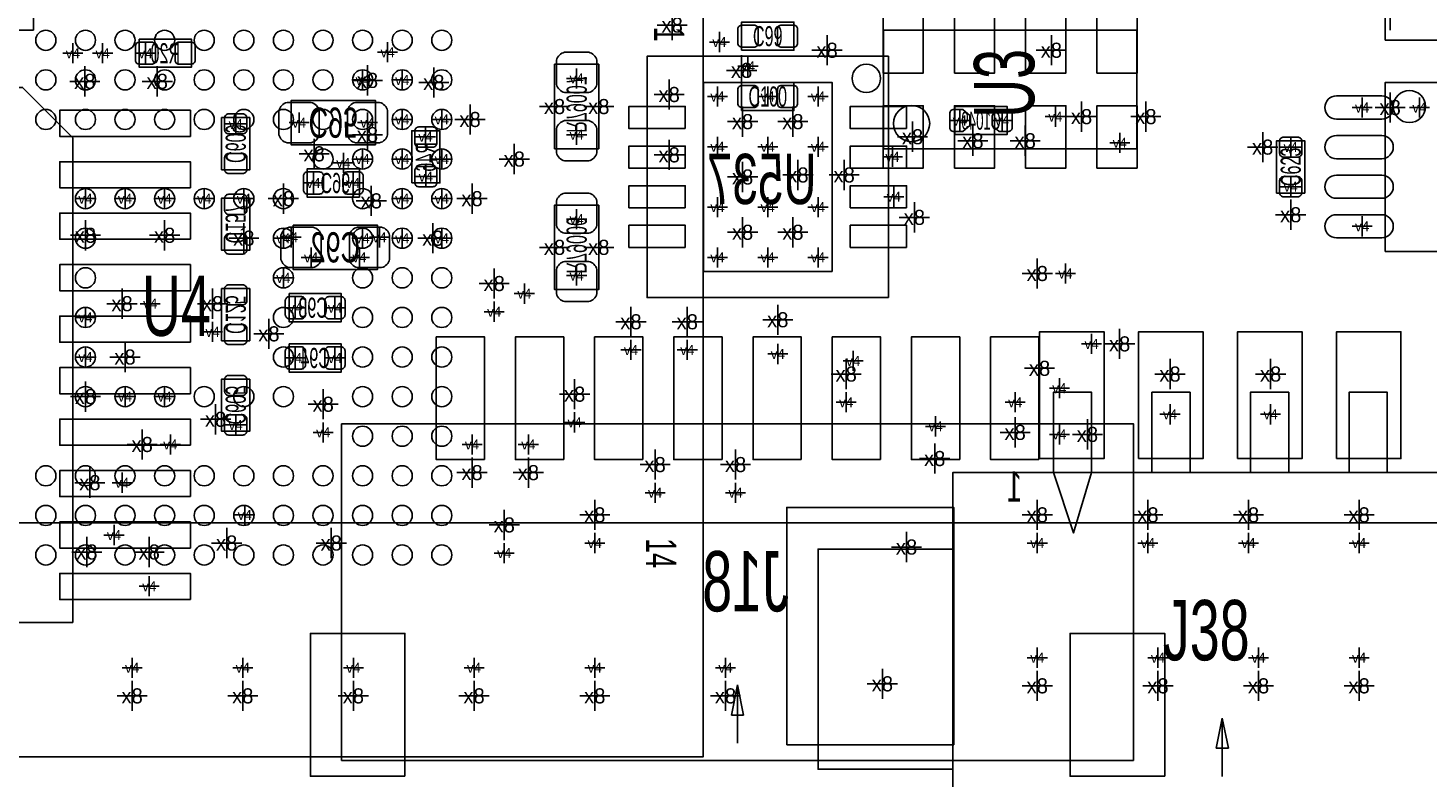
# Model space of a CAD drawing. Extents: x -84 to 336, y -47 to 250.
# Tile 6 of 40: x -24 to -6, y -3 to 6. Entities that reach past the tile are written whole.
import ezdxf
from ezdxf.enums import TextEntityAlignment as Align

# ---------------------------------------------------------------- set-up
doc = ezdxf.new("R2010")
doc.units = 0
for name, color, linetype in [('BG_DIMENSION', 7, 'CONTINUOUS'), ('MA_NCLEGEND-1-2', 7, 'CONTINUOUS'), ('MA_NCLEGEND-14-15', 7, 'CONTINUOUS'), ('MA_NCLEGEND-15-16', 7, 'CONTINUOUS'), ('MA_NCLEGEND-2-3', 7, 'CONTINUOUS'), ('MA_NCLEGEND-3-14', 7, 'CONTINUOUS'), ('PG_ASSEMBLY_BOTTOM', 7, 'CONTINUOUS'), ('PG_ASSEMBLY_TOP', 7, 'CONTINUOUS'), ('PIN_BOTTOM', 7, 'CONTINUOUS'), ('PIN_TOP', 7, 'CONTINUOUS'), ('RD_ASSEMBLY_BOTTOM', 7, 'CONTINUOUS'), ('RD_ASSEMBLY_TOP', 7, 'CONTINUOUS')]:
    doc.layers.add(name, color=color, linetype=linetype)

# ---------------------------------------------------------------- blocks, each defined once
blk = doc.blocks.new('FIGURE_CROSS')
for points in [[(0, 0.5), (0, -0.5)], [(-0.5, 0), (0.5, 0)]]:
    blk.add_lwpolyline(points)

msp = doc.modelspace()

# ---------------------------------------------------------------- linework, layer by layer
at = {"layer": 'BG_DIMENSION'}
msp.add_lwpolyline([(-2.032, 0), (-51.86934, 0)], dxfattribs=at)
at = {"layer": 'PG_ASSEMBLY_BOTTOM'}
for points in [[(-22.69744, 6.108954), (-22.03704, 6.108954), (-22.03704, 5.753354), (-22.69744, 5.753354), (-22.69744, 6.108954)], [(-12.39774, 5.258816), (-11.73734, 5.258816), (-11.73734, 4.903216), (-12.39774, 4.903216), (-12.39774, 5.258816)], [(-21.65604, 4.457954), (-21.65604, 5.118354), (-21.30044, 5.118354), (-21.30044, 4.457954), (-21.65604, 4.457954)], [(-19.25574, 4.292092), (-19.25574, 4.952492), (-18.90014, 4.952492), (-18.90014, 4.292092), (-19.25574, 4.292092)], [(-19.91614, 4.114292), (-20.57654, 4.114292), (-20.57654, 4.469892), (-19.91614, 4.469892), (-19.91614, 4.114292)], [(-21.30044, 4.102354), (-21.30044, 3.441954), (-21.65604, 3.441954), (-21.65604, 4.102354), (-21.30044, 4.102354)], [(-21.30044, 2.959354), (-21.30044, 2.298954), (-21.65604, 2.298954), (-21.65604, 2.959354), (-21.30044, 2.959354)], [(-20.80514, 2.895092), (-20.14474, 2.895092), (-20.14474, 2.539492), (-20.80514, 2.539492), (-20.80514, 2.895092)], [(-20.80514, 2.260092), (-20.14474, 2.260092), (-20.14474, 1.904492), (-20.80514, 1.904492), (-20.80514, 2.260092)], [(-21.30044, 1.816354), (-21.30044, 1.155954), (-21.65604, 1.155954), (-21.65604, 1.816354), (-21.30044, 1.816354)], [(-15.14094, -2.046732), (-15.21714, -2.427732)], [(-15.14094, -2.783332), (-15.14094, -2.046732)], [(-15.06474, -2.427732), (-15.14094, -2.046732)], [(-15.21714, -2.427732), (-15.06474, -2.427732)]]:
    msp.add_lwpolyline(points, dxfattribs=at)
for points in [[(-13.23594, 2.844292), (-16.28394, 2.844292), (-16.28394, 5.892292), (-13.23594, 5.892292)], [(-17.45234, 4.723892), (-17.45234, 5.790692), (-16.89354, 5.790692), (-16.89354, 4.723892)], [(-23.53564, -1.257046), (-28.05684, -1.257046), (-28.05684, 5.499354), (-24.17064, 5.499354), (-23.53564, 4.864354)], [(-19.71294, 4.774692), (-20.77974, 4.774692), (-20.77974, 5.333492), (-19.71294, 5.333492)], [(-16.89354, 4.012692), (-16.89354, 2.945892), (-17.45234, 2.945892), (-17.45234, 4.012692)], [(-20.75434, 3.758692), (-19.68754, 3.758692), (-19.68754, 3.199892), (-20.75434, 3.199892)], [(-10.14095, -3.000756), (-20.14093, -3.000756), (-20.14093, 1.249172), (-10.14095, 1.249172)]]:
    msp.add_lwpolyline(points, close=True, dxfattribs=at)
msp.add_lwpolyline([(-13.335762, 5.612892, 1), (-13.694918, 5.612892, 1)], format="xyb", close=True, dxfattribs=at)
at = {"layer": 'PG_ASSEMBLY_TOP'}
for points in [[(-28.675838, 8.644382), (-28.675838, -2.955798), (-15.576042, -2.955798), (-15.576042, 8.009382), (-16.211042, 8.644382), (-28.675838, 8.644382)], [(-15.09014, 5.968492), (-14.42974, 5.968492), (-14.42974, 6.324092), (-15.09014, 6.324092), (-15.09014, 5.968492)], [(-15.09014, 5.206492), (-14.42974, 5.206492), (-14.42974, 5.562092), (-15.09014, 5.562092), (-15.09014, 5.206492)], [(-7.97814, 4.165092), (-7.97814, 4.825492), (-8.33374, 4.825492), (-8.33374, 4.165092), (-7.97814, 4.165092)], [(-10.74674, 0.634492), (-10.67054, 0.634492), (-10.67054, 1.650492), (-11.15314, 1.650492), (-11.15314, 0.634492), (-10.89914, -0.127508), (-10.67054, 0.634492)], [(-9.90854, 0.634492), (-9.90854, 1.650492), (-9.42594, 1.650492), (-9.42594, 0.634492)], [(-8.66394, 0.634492), (-8.66394, 1.650492), (-8.18134, 1.650492), (-8.18134, 0.634492)], [(-7.41934, 0.634492), (-7.41934, 1.650492), (-6.93674, 1.650492), (-6.93674, 0.634492), (-7.01294, 0.634492)], [(-12.42314, -2.565908), (-12.42314, 0.634492), (-5.66674, 0.634492), (-5.66674, -2.540508)], [(-12.42314, -0.330708), (-14.12494, -0.330708), (-14.12494, -2.781808)], [(-9.09574, -2.845308), (-9.01954, -2.464308)], [(-9.01954, -3.200908), (-9.01954, -2.464308)], [(-9.01954, -2.464308), (-8.94334, -2.845308)], [(-12.42314, -2.553208), (-12.42314, -3.556508), (-5.66674, -3.556508), (-5.66674, -2.540508)], [(-14.12494, -2.781808), (-14.12494, -3.112008), (-12.42314, -3.112008)], [(-8.94334, -2.845308), (-9.09574, -2.845308)]]:
    msp.add_lwpolyline(points, dxfattribs=at)
for points in [[(-6.96214, 6.095492), (-4.52374, 6.095492), (-4.52374, 8.229092), (-6.96214, 8.229092)], [(-13.299186, 4.723892), (-10.099294, 4.723892), (-10.099294, 6.224016), (-13.299186, 6.224016)], [(-6.96214, 3.428492), (-4.52374, 3.428492), (-4.52374, 5.562092), (-6.96214, 5.562092)]]:
    msp.add_lwpolyline(points, close=True, dxfattribs=at)
for points in [[(-6.45414, 5.257292, 1), (-6.86054, 5.257292, 1), (-6.45414, 5.257292)], [(-12.71524, 5.042154, 1), (-13.17244, 5.042154, 1), (-12.71524, 5.042154)]]:
    msp.add_lwpolyline(points, format="xyb", dxfattribs=at)
at = {"layer": 'PIN_BOTTOM'}
for points in [[(-24.31161, 6.782054), (-24.31161, 6.223254), (-24.03221, 6.223254), (-24.03221, 6.782054), (-24.03221, 6.794754, 1), (-24.31161, 6.794754)], [(-22.744176, 5.842254, 0.414214), (-22.693376, 5.791454), (-22.540976, 5.791454, 0.414214), (-22.490176, 5.842254), (-22.490176, 6.020054, 0.414214), (-22.540976, 6.070854), (-22.693376, 6.070854, 0.414214), (-22.744176, 6.020054)], [(-22.244304, 5.842254, 0.414214), (-22.193504, 5.791454), (-22.041104, 5.791454, 0.414214), (-21.990304, 5.842254), (-21.990304, 6.020054, 0.414214), (-22.041104, 6.070854), (-22.193504, 6.070854, 0.414214), (-22.244304, 6.020054)], [(-17.42694, 5.536692), (-17.42694, 5.841492, -0.294587), (-17.32534, 5.943092), (-17.02054, 5.943092, -0.294587), (-16.91894, 5.841492), (-16.91894, 5.536692, -0.294587), (-17.02054, 5.435092), (-17.32534, 5.435092, -0.294587)], [(-20.52574, 4.800092), (-20.83054, 4.800092, -0.294587), (-20.93214, 4.901692), (-20.93214, 5.206492, -0.294587), (-20.83054, 5.308092), (-20.52574, 5.308092, -0.294587), (-20.42414, 5.206492), (-20.42414, 4.901692, -0.294587)], [(-19.66214, 4.800092), (-19.96694, 4.800092, -0.294587), (-20.06854, 4.901692), (-20.06854, 5.206492, -0.294587), (-19.96694, 5.308092), (-19.66214, 5.308092, -0.294587), (-19.56054, 5.206492), (-19.56054, 4.901692, -0.294587)], [(-21.38934, 4.91109, 0.414214), (-21.33854, 4.96189), (-21.33854, 5.11429, 0.414214), (-21.38934, 5.16509), (-21.56714, 5.16509, 0.414214), (-21.61794, 5.11429), (-21.61794, 4.96189, 0.414214), (-21.56714, 4.91109)], [(-12.297918, 5.220716), (-12.41044, 5.220716, 0.414214), (-12.46124, 5.169916), (-12.46124, 4.992116, 0.414214), (-12.41044, 4.941316), (-12.297918, 4.941316), (-12.20724, 5.019294), (-12.20724, 5.142738)], [(-11.837162, 4.941316), (-11.72464, 4.941316, 0.414214), (-11.67384, 4.992116), (-11.67384, 5.169916, 0.414214), (-11.72464, 5.220716), (-11.837162, 5.220716), (-11.92784, 5.142738), (-11.92784, 5.019294)], [(-18.98904, 4.745228, 0.414214), (-18.93824, 4.796028), (-18.93824, 4.948428, 0.414214), (-18.98904, 4.999228), (-19.16684, 4.999228, 0.414214), (-19.21764, 4.948428), (-19.21764, 4.796028, 0.414214), (-19.16684, 4.745228)], [(-17.42694, 4.673092), (-17.42694, 4.977892, -0.294587), (-17.32534, 5.079492), (-17.02054, 5.079492, -0.294587), (-16.91894, 4.977892), (-16.91894, 4.673092, -0.294587), (-17.02054, 4.571492), (-17.32534, 4.571492, -0.294587)], [(-21.38934, 4.411218, 0.414214), (-21.33854, 4.462018), (-21.33854, 4.614418, 0.414214), (-21.38934, 4.665218), (-21.56714, 4.665218, 0.414214), (-21.61794, 4.614418), (-21.61794, 4.462018, 0.414214), (-21.56714, 4.411218)], [(-20.369276, 4.380992, 0.414214), (-20.420076, 4.431792), (-20.572476, 4.431792, 0.414214), (-20.623276, 4.380992), (-20.623276, 4.203192, 0.414214), (-20.572476, 4.152392), (-20.420076, 4.152392, 0.414214), (-20.369276, 4.203192)], [(-19.869404, 4.380992, 0.414214), (-19.920204, 4.431792), (-20.072604, 4.431792, 0.414214), (-20.123404, 4.380992), (-20.123404, 4.203192, 0.414214), (-20.072604, 4.152392), (-19.920204, 4.152392, 0.414214), (-19.869404, 4.203192)], [(-18.98904, 4.245356, 0.414214), (-18.93824, 4.296156), (-18.93824, 4.448556, 0.414214), (-18.98904, 4.499356), (-19.16684, 4.499356, 0.414214), (-19.21764, 4.448556), (-19.21764, 4.296156, 0.414214), (-19.16684, 4.245356)], [(-21.56714, 4.14909, 0.414214), (-21.61794, 4.09829), (-21.61794, 3.94589, 0.414214), (-21.56714, 3.89509), (-21.38934, 3.89509, 0.414214), (-21.33854, 3.94589), (-21.33854, 4.09829, 0.414214), (-21.38934, 4.14909)], [(-16.91894, 4.063492), (-16.91894, 3.758692, -0.294587), (-17.02054, 3.657092), (-17.32534, 3.657092, -0.294587), (-17.42694, 3.758692), (-17.42694, 4.063492, -0.294587), (-17.32534, 4.165092), (-17.02054, 4.165092, -0.294587)], [(-20.80514, 3.733292), (-20.50034, 3.733292, -0.294587), (-20.39874, 3.631692), (-20.39874, 3.326892, -0.294587), (-20.50034, 3.225292), (-20.80514, 3.225292, -0.294587), (-20.90674, 3.326892), (-20.90674, 3.631692, -0.294587)], [(-19.94154, 3.733292), (-19.63674, 3.733292, -0.294587), (-19.53514, 3.631692), (-19.53514, 3.326892, -0.294587), (-19.63674, 3.225292), (-19.94154, 3.225292, -0.294587), (-20.04314, 3.326892), (-20.04314, 3.631692, -0.294587)], [(-21.56714, 3.649218, 0.414214), (-21.61794, 3.598418), (-21.61794, 3.446018, 0.414214), (-21.56714, 3.395218), (-21.38934, 3.395218, 0.414214), (-21.33854, 3.446018), (-21.33854, 3.598418, 0.414214), (-21.38934, 3.649218)], [(-16.91894, 3.199892), (-16.91894, 2.895092, -0.294587), (-17.02054, 2.793492), (-17.32534, 2.793492, -0.294587), (-17.42694, 2.895092), (-17.42694, 3.199892, -0.294587), (-17.32534, 3.301492), (-17.02054, 3.301492, -0.294587)], [(-21.56714, 3.00609, 0.414214), (-21.61794, 2.95529), (-21.61794, 2.80289, 0.414214), (-21.56714, 2.75209), (-21.38934, 2.75209, 0.414214), (-21.33854, 2.80289), (-21.33854, 2.95529, 0.414214), (-21.38934, 3.00609)], [(-20.851876, 2.628392, 0.414214), (-20.801076, 2.577592), (-20.648676, 2.577592, 0.414214), (-20.597876, 2.628392), (-20.597876, 2.806192, 0.414214), (-20.648676, 2.856992), (-20.801076, 2.856992, 0.414214), (-20.851876, 2.806192)], [(-20.352004, 2.628392, 0.414214), (-20.301204, 2.577592), (-20.148804, 2.577592, 0.414214), (-20.098004, 2.628392), (-20.098004, 2.806192, 0.414214), (-20.148804, 2.856992), (-20.301204, 2.856992, 0.414214), (-20.352004, 2.806192)], [(-21.56714, 2.506218, 0.414214), (-21.61794, 2.455418), (-21.61794, 2.303018, 0.414214), (-21.56714, 2.252218), (-21.38934, 2.252218, 0.414214), (-21.33854, 2.303018), (-21.33854, 2.455418, 0.414214), (-21.38934, 2.506218)], [(-20.851876, 1.993392, 0.414214), (-20.801076, 1.942592), (-20.648676, 1.942592, 0.414214), (-20.597876, 1.993392), (-20.597876, 2.171192, 0.414214), (-20.648676, 2.221992), (-20.801076, 2.221992, 0.414214), (-20.851876, 2.171192)], [(-20.352004, 1.993392, 0.414214), (-20.301204, 1.942592), (-20.148804, 1.942592, 0.414214), (-20.098004, 1.993392), (-20.098004, 2.171192, 0.414214), (-20.148804, 2.221992), (-20.301204, 2.221992, 0.414214), (-20.352004, 2.171192)], [(-21.56714, 1.86309, 0.414214), (-21.61794, 1.81229), (-21.61794, 1.65989, 0.414214), (-21.56714, 1.60909), (-21.38934, 1.60909, 0.414214), (-21.33854, 1.65989), (-21.33854, 1.81229, 0.414214), (-21.38934, 1.86309)], [(-21.56714, 1.363218, 0.414214), (-21.61794, 1.312418), (-21.61794, 1.160018, 0.414214), (-21.56714, 1.109218), (-21.38934, 1.109218, 0.414214), (-21.33854, 1.160018), (-21.33854, 1.312418, 0.414214), (-21.38934, 1.363218)]]:
    msp.add_lwpolyline(points, format="xyb", close=True, dxfattribs=at)
for points in [[(-13.94714, 3.174492), (-13.94714, 5.562092), (-15.57274, 5.562092), (-15.57274, 3.174492)], [(-22.04974, 4.881118), (-22.04974, 5.211318), (-23.70074, 5.211318), (-23.70074, 4.881118)], [(-15.80134, 4.978654), (-15.80134, 5.258054), (-16.51254, 5.258054), (-16.51254, 4.978654)], [(-13.00734, 4.978654), (-13.00734, 5.258054), (-13.71854, 5.258054), (-13.71854, 4.978654)], [(-15.80134, 4.478528), (-15.80134, 4.757928), (-16.51254, 4.757928), (-16.51254, 4.478528)], [(-13.00734, 4.478528), (-13.00734, 4.757928), (-13.71854, 4.757928), (-13.71854, 4.478528)], [(-22.04974, 4.231132), (-22.04974, 4.561332), (-23.70074, 4.561332), (-23.70074, 4.231132)], [(-15.80134, 3.978656), (-15.80134, 4.258056), (-16.51254, 4.258056), (-16.51254, 3.978656)], [(-13.00734, 3.978656), (-13.00734, 4.258056), (-13.71854, 4.258056), (-13.71854, 3.978656)], [(-22.04974, 3.581146), (-22.04974, 3.911346), (-23.70074, 3.911346), (-23.70074, 3.581146)], [(-15.80134, 3.47853), (-15.80134, 3.75793), (-16.51254, 3.75793), (-16.51254, 3.47853)], [(-13.00734, 3.47853), (-13.00734, 3.75793), (-13.71854, 3.75793), (-13.71854, 3.47853)], [(-22.04974, 2.93116), (-22.04974, 3.26136), (-23.70074, 3.26136), (-23.70074, 2.93116)], [(-22.04974, 2.281174), (-22.04974, 2.611374), (-23.70074, 2.611374), (-23.70074, 2.281174)], [(-18.33626, 0.799592), (-18.33626, 2.348992), (-18.94586, 2.348992), (-18.94586, 0.799592)], [(-17.336262, 0.799592), (-17.336262, 2.348992), (-17.945862, 2.348992), (-17.945862, 0.799592)], [(-16.336264, 0.799592), (-16.336264, 2.348992), (-16.945864, 2.348992), (-16.945864, 0.799592)], [(-15.336266, 0.799592), (-15.336266, 2.348992), (-15.945866, 2.348992), (-15.945866, 0.799592)], [(-14.336014, 0.799592), (-14.336014, 2.348992), (-14.945614, 2.348992), (-14.945614, 0.799592)], [(-13.336016, 0.799592), (-13.336016, 2.348992), (-13.945616, 2.348992), (-13.945616, 0.799592)], [(-12.336018, 0.799592), (-12.336018, 2.348992), (-12.945618, 2.348992), (-12.945618, 0.799592)], [(-11.33602, 0.799592), (-11.33602, 2.348992), (-11.94562, 2.348992), (-11.94562, 0.799592)], [(-22.04974, 1.630934), (-22.04974, 1.961134), (-23.70074, 1.961134), (-23.70074, 1.630934)], [(-22.04974, 0.980948), (-22.04974, 1.311148), (-23.70074, 1.311148), (-23.70074, 0.980948)], [(-22.04974, 0.330962), (-22.04974, 0.661162), (-23.70074, 0.661162), (-23.70074, 0.330962)], [(-22.04974, -0.319024), (-22.04974, 0.011176), (-23.70074, 0.011176), (-23.70074, -0.319024)], [(-22.04974, -0.96901), (-22.04974, -0.63881), (-23.70074, -0.63881), (-23.70074, -0.96901)], [(-19.34083, -3.2004), (-19.34083, -1.397), (-20.53463, -1.397), (-20.53463, -3.2004)], [(-9.74725, -3.2004), (-9.74725, -1.397), (-10.94105, -1.397), (-10.94105, -3.2004)]]:
    msp.add_lwpolyline(points, close=True, dxfattribs=at)
at = {"layer": 'PIN_TOP'}
for points in [[(-13.30325, 5.680202), (-13.30325, 6.467602), (-12.79525, 6.467602), (-12.79525, 5.680202)], [(-12.403328, 5.680202), (-12.403328, 6.467602), (-11.895328, 6.467602), (-11.895328, 5.680202)], [(-11.503152, 5.680202), (-11.503152, 6.467602), (-10.995152, 6.467602), (-10.995152, 5.680202)], [(-10.60323, 5.680202), (-10.60323, 6.467602), (-10.09523, 6.467602), (-10.09523, 5.680202)], [(-13.30325, 4.480306), (-13.30325, 5.267706), (-12.79525, 5.267706), (-12.79525, 4.480306)], [(-12.403328, 4.480306), (-12.403328, 5.267706), (-11.895328, 5.267706), (-11.895328, 4.480306)], [(-11.503152, 4.480306), (-11.503152, 5.267706), (-10.995152, 5.267706), (-10.995152, 4.480306)], [(-10.60323, 4.480306), (-10.60323, 5.267706), (-10.09523, 5.267706), (-10.09523, 4.480306)], [(-11.326368, 0.812292), (-11.326368, 2.412492), (-10.513568, 2.412492), (-10.513568, 0.812292)], [(-10.076434, 0.812292), (-10.076434, 2.412492), (-9.263634, 2.412492), (-9.263634, 0.812292)], [(-8.826246, 0.812292), (-8.826246, 2.412492), (-8.013446, 2.412492), (-8.013446, 0.812292)], [(-7.576312, 0.812292), (-7.576312, 2.412492), (-6.763512, 2.412492), (-6.763512, 0.812292)], [(-14.519148, -2.801366), (-14.519148, 0.195834), (-12.410948, 0.195834), (-12.410948, -2.801366)]]:
    msp.add_lwpolyline(points, close=True, dxfattribs=at)
for points in [[(-15.136876, 6.235192, -0.414214), (-15.086076, 6.285992), (-14.933676, 6.285992, -0.414214), (-14.882876, 6.235192), (-14.882876, 6.057392, -0.414214), (-14.933676, 6.006592), (-15.086076, 6.006592, -0.414214), (-15.136876, 6.057392)], [(-14.637004, 6.235192, -0.414214), (-14.586204, 6.285992), (-14.433804, 6.285992, -0.414214), (-14.383004, 6.235192), (-14.383004, 6.057392, -0.414214), (-14.433804, 6.006592), (-14.586204, 6.006592, -0.414214), (-14.637004, 6.057392)], [(-15.136876, 5.473192, -0.414214), (-15.086076, 5.523992), (-14.933676, 5.523992, -0.414214), (-14.882876, 5.473192), (-14.882876, 5.295392, -0.414214), (-14.933676, 5.244592), (-15.086076, 5.244592, -0.414214), (-15.136876, 5.295392)], [(-14.637004, 5.473192, -0.414214), (-14.586204, 5.523992), (-14.433804, 5.523992, -0.414214), (-14.383004, 5.473192), (-14.383004, 5.295392, -0.414214), (-14.433804, 5.244592), (-14.586204, 5.244592, -0.414214), (-14.637004, 5.295392)], [(-7.007098, 5.099304), (-7.578598, 5.099304, -1), (-7.578598, 5.391404), (-7.007098, 5.391404, -1)], [(-8.24484, 4.618228, -0.414214), (-8.29564, 4.669028), (-8.29564, 4.821428, -0.414214), (-8.24484, 4.872228), (-8.06704, 4.872228, -0.414214), (-8.01624, 4.821428), (-8.01624, 4.669028, -0.414214), (-8.06704, 4.618228)], [(-7.007098, 4.599178), (-7.578598, 4.599178, -1), (-7.578598, 4.891278), (-7.007098, 4.891278, -1)], [(-8.24484, 4.118356, -0.414214), (-8.29564, 4.169156), (-8.29564, 4.321556, -0.414214), (-8.24484, 4.372356), (-8.06704, 4.372356, -0.414214), (-8.01624, 4.321556), (-8.01624, 4.169156, -0.414214), (-8.06704, 4.118356)], [(-7.007098, 4.099306), (-7.578598, 4.099306, -1), (-7.578598, 4.391406), (-7.007098, 4.391406, -1)], [(-7.007098, 3.59918), (-7.578598, 3.59918, -1), (-7.578598, 3.89128), (-7.007098, 3.89128, -1)]]:
    msp.add_lwpolyline(points, format="xyb", close=True, dxfattribs=at)
for centre in [(-23.876, 6.094222), (-23.375874, 6.094222), (-22.876002, 6.094222), (-22.375876, 6.094222), (-21.876004, 6.094222), (-21.375878, 6.094222), (-20.876006, 6.094222), (-20.37588, 6.094222), (-19.876008, 6.094222), (-19.375882, 6.094222), (-18.87601, 6.094222), (-23.876, 5.59435), (-23.375874, 5.59435), (-22.876002, 5.59435), (-22.375876, 5.59435), (-21.876004, 5.59435), (-21.375878, 5.59435), (-20.876006, 5.59435), (-20.37588, 5.59435), (-19.876008, 5.59435), (-19.375882, 5.59435), (-18.87601, 5.59435), (-23.876, 5.094224), (-23.375874, 5.094224), (-22.876002, 5.094224), (-22.375876, 5.094224), (-21.876004, 5.094224), (-21.375878, 5.094224), (-20.876006, 5.094224), (-20.37588, 5.094224), (-19.876008, 5.094224), (-19.375882, 5.094224), (-18.87601, 5.094224), (-20.37588, 4.594352), (-19.876008, 4.594352), (-19.375882, 4.594352), (-18.87601, 4.594352), (-23.375874, 4.094226), (-22.876002, 4.094226), (-22.375876, 4.094226), (-21.876004, 4.094226), (-21.375878, 4.094226), (-20.876006, 4.094226), (-19.876008, 4.094226), (-19.375882, 4.094226), (-18.87601, 4.094226), (-23.375874, 3.594354), (-20.876006, 3.594354), (-19.876008, 3.594354), (-19.375882, 3.594354), (-18.87601, 3.594354), (-23.375874, 3.094228), (-20.876006, 3.094228), (-19.876008, 3.094228), (-19.375882, 3.094228), (-18.87601, 3.094228), (-23.375874, 2.594356), (-20.876006, 2.594356), (-19.876008, 2.594356), (-19.375882, 2.594356), (-18.87601, 2.594356), (-23.375874, 2.09423), (-20.876006, 2.09423), (-19.876008, 2.09423), (-19.375882, 2.09423), (-18.87601, 2.09423), (-23.375874, 1.594358), (-22.876002, 1.594358), (-22.375876, 1.594358), (-21.876004, 1.594358), (-21.375878, 1.594358), (-20.876006, 1.594358), (-19.876008, 1.594358), (-19.375882, 1.594358), (-18.87601, 1.594358), (-19.876008, 1.094232), (-19.375882, 1.094232), (-18.87601, 1.094232), (-23.876, 0.59436), (-23.375874, 0.59436), (-22.876002, 0.59436), (-22.375876, 0.59436), (-21.876004, 0.59436), (-21.375878, 0.59436), (-20.876006, 0.59436), (-20.37588, 0.59436), (-19.876008, 0.59436), (-19.375882, 0.59436), (-18.87601, 0.59436), (-23.876, 0.094234), (-23.375874, 0.094234), (-22.876002, 0.094234), (-22.375876, 0.094234), (-21.876004, 0.094234), (-21.375878, 0.094234), (-20.876006, 0.094234), (-20.37588, 0.094234), (-19.876008, 0.094234), (-19.375882, 0.094234), (-18.87601, 0.094234), (-23.876, -0.405638), (-23.375874, -0.405638), (-22.876002, -0.405638), (-22.375876, -0.405638), (-21.876004, -0.405638), (-21.375878, -0.405638), (-20.876006, -0.405638), (-20.37588, -0.405638), (-19.876008, -0.405638), (-19.375882, -0.405638), (-18.87601, -0.405638)]:
    msp.add_circle(centre, 0.127, dxfattribs=at)

# ---------------------------------------------------------------- block references
at = {"layer": 'MA_NCLEGEND-1-2', "xscale": 0.254, "yscale": 0.254}
for p in [(-15.009876, 5.765292), (-19.876008, 5.59435), (-19.375882, 5.59435), (-7.25424, 5.245354), (-19.375882, 5.094224), (-18.87601, 5.094224), (-11.12774, 5.130292), (-10.31494, 4.800092), (-8.15594, 4.745228), (-19.876008, 4.594352), (-19.375882, 4.594352), (-18.87601, 4.594352), (-8.15594, 4.245356), (-23.375874, 4.094226), (-22.876002, 4.094226), (-22.375876, 4.094226), (-21.876004, 4.094226), (-21.375878, 4.094226), (-19.375882, 4.094226), (-18.87601, 4.094226), (-20.876006, 3.594354), (-19.876008, 3.594354), (-19.375882, 3.594354), (-18.87601, 3.594354), (-7.25424, 3.74523), (-20.876006, 3.094228), (-11.00074, 3.149092), (-22.55774, 2.768092), (-23.375874, 2.594356), (-18.21434, 2.666492), (-21.77034, 2.412492), (-10.67054, 2.260092), (-23.375874, 2.09423), (-11.07694, 1.701292), (-22.876002, 1.594358), (-22.375876, 1.594358), (-13.76934, 1.523492), (-9.67994, 1.371092), (-8.40994, 1.371092), (-20.37334, 1.142492), (-17.19834, 1.269492), (-11.07694, 1.117092), (-22.30374, 0.990092), (-16.18234, 0.380492), (-15.16634, 0.380492), (-16.94434, -0.254508), (-11.35634, -0.254508), (-9.95934, -0.254508), (-8.68934, -0.254508), (-7.29234, -0.254508), (-18.08734, -0.381508), (-11.35634, -1.702308), (-9.83234, -1.702308), (-8.56234, -1.702308), (-7.29234, -1.702308), (-22.78634, -1.829308), (-21.38934, -1.829308), (-19.99234, -1.829308), (-18.46834, -1.829308), (-16.94434, -1.829308), (-15.29334, -1.829308)]:
    msp.add_blockref('FIGURE_CROSS', p, dxfattribs=at)
at = {"layer": 'MA_NCLEGEND-14-15', "xscale": 0.254, "yscale": 0.254}
for p in [(-23.53564, 5.931154), (-22.617176, 5.931154), (-17.17294, 5.612892), (-15.39494, 5.384292), (-14.75994, 5.384292), (-14.12494, 5.384292), (-6.53034, 5.244592), (-12.33424, 5.081016), (-11.80084, 5.081016), (-19.082004, 4.876292), (-17.17294, 4.901692), (-15.39494, 4.749292), (-14.75994, 4.749292), (-14.12494, 4.749292), (-20.11934, 4.546092), (-13.18514, 4.622292), (-19.07794, 4.372356), (-13.168376, 4.118356), (-15.39494, 3.987292), (-14.75994, 3.987292), (-14.12494, 3.987292), (-17.17294, 3.834892), (-20.77974, 3.606292), (-20.52574, 3.352292), (-15.39494, 3.352292), (-14.75994, 3.352292), (-14.12494, 3.352292), (-17.17294, 3.123692), (-11.00074, 3.149092), (-17.83334, 2.895092), (-20.72894, 2.717292), (-16.48714, 2.183892), (-15.77594, 2.183892), (-20.72894, 2.082292), (-14.63294, 2.133092), (-13.76934, 1.523492), (-11.63574, 1.523492), (-21.47824, 1.236218), (-20.37334, 1.142492), (-12.640818, 1.218692), (-18.49374, 0.990092), (-17.78254, 0.990092), (-22.91334, 0.507492), (-16.18234, 0.380492), (-15.16634, 0.380492), (-23.01494, -0.153924), (-16.94434, -0.254508), (-11.35634, -0.254508), (-9.95934, -0.254508), (-8.68934, -0.254508), (-7.29234, -0.254508), (-18.08734, -0.381508), (-22.57044, -0.799846), (-11.35634, -1.702308), (-8.56234, -1.702308), (-7.29234, -1.702308), (-22.78634, -1.829308), (-21.38934, -1.829308), (-18.46834, -1.829308), (-16.94434, -1.829308), (-15.29334, -1.829308)]:
    msp.add_blockref('FIGURE_CROSS', p, dxfattribs=at)
at = {"layer": 'MA_NCLEGEND-15-16', "xscale": 0.254, "yscale": 0.254}
for p in [(-23.158704, 5.931154), (-22.617176, 5.931154), (-17.17294, 5.612892), (-15.39494, 5.384292), (-14.75994, 5.384292), (-14.12494, 5.384292), (-6.53034, 5.244592), (-21.47824, 5.03809), (-20.67814, 5.054092), (-19.81454, 5.054092), (-12.33424, 5.081016), (-11.80084, 5.081016), (-19.082004, 4.876292), (-17.17294, 4.901692), (-15.39494, 4.749292), (-14.75994, 4.749292), (-14.12494, 4.749292), (-13.18514, 4.622292), (-19.07794, 4.372356), (-20.496276, 4.292092), (-19.996404, 4.292092), (-13.168376, 4.118356), (-15.39494, 3.987292), (-14.75994, 3.987292), (-14.12494, 3.987292), (-17.17294, 3.834892), (-20.77974, 3.606292), (-19.66214, 3.606292), (-20.52574, 3.352292), (-19.91614, 3.352292), (-15.39494, 3.352292), (-14.75994, 3.352292), (-14.12494, 3.352292), (-17.17294, 3.123692), (-11.00074, 3.149092), (-17.83334, 2.895092), (-20.72894, 2.717292), (-20.225004, 2.717292), (-16.48714, 2.183892), (-15.77594, 2.183892), (-20.72894, 2.082292), (-20.225004, 2.082292), (-14.63294, 2.133092), (-13.68044, 2.044954), (-13.76934, 1.523492), (-11.63574, 1.523492), (-21.47824, 1.236218), (-20.37334, 1.142492), (-12.640818, 1.218692), (-18.49374, 0.990092), (-17.78254, 0.990092), (-22.91334, 0.507492), (-16.18234, 0.380492), (-15.16634, 0.380492), (-21.36394, 0.101092), (-23.01494, -0.153924), (-16.94434, -0.254508), (-11.35634, -0.254508), (-9.95934, -0.254508), (-8.68934, -0.254508), (-7.29234, -0.254508), (-18.08734, -0.381508), (-22.57044, -0.799846), (-11.35634, -1.702308), (-8.56234, -1.702308), (-7.29234, -1.702308), (-22.78634, -1.829308), (-21.38934, -1.829308), (-18.46834, -1.829308), (-16.94434, -1.829308), (-15.29334, -1.829308)]:
    msp.add_blockref('FIGURE_CROSS', p, dxfattribs=at)
at = {"layer": 'MA_NCLEGEND-2-3', "xscale": 0.254, "yscale": 0.254}
for p in [(-15.36954, 6.072124), (-19.56054, 5.943092), (-19.375882, 5.59435), (-7.25424, 5.245354), (-19.375882, 5.094224), (-18.87601, 5.094224), (-11.12774, 5.130292), (-10.31494, 4.800092), (-8.15594, 4.745228), (-19.375882, 4.594352), (-18.87601, 4.594352), (-8.15594, 4.245356), (-23.375874, 4.094226), (-22.375876, 4.094226), (-21.375878, 4.094226), (-19.375882, 4.094226), (-18.87601, 4.094226), (-20.876006, 3.594354), (-19.876008, 3.594354), (-19.375882, 3.594354), (-7.25424, 3.74523), (-11.00074, 3.149092), (-22.55774, 2.768092), (-18.21434, 2.666492), (-21.77034, 2.412492), (-10.67054, 2.260092), (-23.375874, 2.09423), (-11.07694, 1.701292), (-22.876002, 1.594358), (-13.76934, 1.523492), (-9.67994, 1.371092), (-8.40994, 1.371092), (-20.37334, 1.142492), (-17.19834, 1.269492), (-11.07694, 1.117092), (-22.30374, 0.990092), (-16.18234, 0.380492), (-15.16634, 0.380492), (-16.94434, -0.254508), (-11.35634, -0.254508), (-9.95934, -0.254508), (-8.68934, -0.254508), (-7.29234, -0.254508), (-18.08734, -0.381508), (-11.35634, -1.702308), (-9.83234, -1.702308), (-8.56234, -1.702308), (-7.29234, -1.702308), (-22.78634, -1.829308), (-21.38934, -1.829308), (-19.99234, -1.829308), (-18.46834, -1.829308), (-16.94434, -1.829308), (-15.29334, -1.829308)]:
    msp.add_blockref('FIGURE_CROSS', p, dxfattribs=at)
at = {"layer": 'MA_NCLEGEND-3-14', "xscale": 0.381, "yscale": 0.381}
for p in [(-6.900164, 6.41223), (-15.96644, 6.286754), (-14.01064, 5.968492), (-11.17854, 5.968492), (-15.09014, 5.714492), (-23.38324, 5.575554), (-22.46884, 5.575554), (-19.81454, 5.587492), (-18.97634, 5.562092), (-16.00454, 5.409692), (-17.45234, 5.257292), (-16.89354, 5.257292), (-10.79754, 5.130292), (-9.98474, 5.130292), (-6.900164, 5.245354), (-18.51914, 5.094224), (-15.07744, 5.066792), (-14.44244, 5.066792), (-19.81454, 4.901692), (-12.93114, 4.876292), (-12.16914, 4.825492), (-11.50874, 4.825492), (-20.48764, 4.660392), (-17.96034, 4.594352), (-16.00454, 4.647692), (-8.510016, 4.745228), (-15.07744, 4.368292), (-14.37894, 4.393692), (-13.79474, 4.393692), (-20.876006, 4.094226), (-19.76628, 4.066286), (-18.49374, 4.094226), (-8.15594, 3.89128), (-12.908026, 3.858006), (-23.375874, 3.631692), (-22.375876, 3.631692), (-21.375878, 3.595878), (-18.989802, 3.594354), (-15.07744, 3.669792), (-14.44244, 3.669792), (-17.45234, 3.479292), (-16.89354, 3.479292), (-18.21434, 3.022092), (-11.35634, 3.149092), (-22.91334, 2.768092), (-21.77034, 2.768092), (-16.48714, 2.539492), (-15.77594, 2.539492), (-14.63294, 2.564892), (-21.05914, 2.387092), (-10.316464, 2.260092), (-22.876002, 2.09423), (-11.327384, 1.951736), (-13.76934, 1.879092), (-9.67994, 1.879092), (-8.40994, 1.879092), (-23.375874, 1.594358), (-17.19834, 1.625092), (-20.37334, 1.498092), (-21.73224, 1.308354), (-11.63574, 1.142492), (-10.722864, 1.117092), (-22.65934, 0.990092), (-16.18234, 0.736092), (-15.16634, 0.736092), (-12.65174, 0.812292), (-18.49374, 0.634492), (-17.78254, 0.634492), (-23.31974, 0.507492), (-16.94434, 0.101092), (-11.35634, 0.101092), (-9.95934, 0.101092), (-8.68934, 0.101092), (-7.29234, 0.101092), (-18.08734, -0.025908), (-21.59254, -0.254508), (-20.27174, -0.254508), (-13.00734, -0.305308), (-23.35784, -0.368046), (-22.57044, -0.368046), (-13.31214, -2.032508), (-11.35634, -2.057908), (-9.83234, -2.057908), (-8.56234, -2.057908), (-7.29234, -2.057908), (-22.78634, -2.184908), (-21.38934, -2.184908), (-19.99234, -2.184908), (-18.46834, -2.184908), (-16.94434, -2.184908), (-15.29334, -2.184908)]:
    msp.add_blockref('FIGURE_CROSS', p, dxfattribs=at)

# ---------------------------------------------------------------- texts
at = {"layer": 'MA_NCLEGEND-1-2'}
for p in [(-19.876008, 5.59435), (-19.375882, 5.59435), (-15.009876, 5.765292), (-7.25424, 5.245354), (-19.375882, 5.094224), (-18.87601, 5.094224), (-11.12774, 5.130292), (-10.31494, 4.800092), (-8.15594, 4.745228), (-19.876008, 4.594352), (-19.375882, 4.594352), (-18.87601, 4.594352), (-8.15594, 4.245356), (-23.375874, 4.094226), (-22.876002, 4.094226), (-22.375876, 4.094226), (-21.876004, 4.094226), (-21.375878, 4.094226), (-19.375882, 4.094226), (-18.87601, 4.094226), (-7.25424, 3.74523), (-20.876006, 3.594354), (-19.876008, 3.594354), (-19.375882, 3.594354), (-18.87601, 3.594354), (-11.00074, 3.149092), (-20.876006, 3.094228), (-22.55774, 2.768092), (-23.375874, 2.594356), (-18.21434, 2.666492), (-21.77034, 2.412492), (-10.67054, 2.260092), (-23.375874, 2.09423), (-22.876002, 1.594358), (-22.375876, 1.594358), (-11.07694, 1.701292), (-13.76934, 1.523492), (-9.67994, 1.371092), (-8.40994, 1.371092), (-17.19834, 1.269492), (-20.37334, 1.142492), (-11.07694, 1.117092), (-22.30374, 0.990092), (-16.18234, 0.380492), (-15.16634, 0.380492), (-18.08734, -0.381508), (-16.94434, -0.254508), (-11.35634, -0.254508), (-9.95934, -0.254508), (-8.68934, -0.254508), (-7.29234, -0.254508), (-22.78634, -1.829308), (-21.38934, -1.829308), (-19.99234, -1.829308), (-18.46834, -1.829308), (-16.94434, -1.829308), (-15.29334, -1.829308), (-11.35634, -1.702308), (-9.83234, -1.702308), (-8.56234, -1.702308), (-7.29234, -1.702308)]:
    msp.add_text('v4', height=0.127, dxfattribs=at).set_placement(p, align=Align.MIDDLE_CENTER)
at = {"layer": 'MA_NCLEGEND-14-15'}
for p in [(-23.53564, 5.931154), (-22.617176, 5.931154), (-17.17294, 5.612892), (-15.39494, 5.384292), (-14.75994, 5.384292), (-14.12494, 5.384292), (-6.53034, 5.244592), (-12.33424, 5.081016), (-11.80084, 5.081016), (-17.17294, 4.901692), (-19.082004, 4.876292), (-15.39494, 4.749292), (-14.75994, 4.749292), (-14.12494, 4.749292), (-20.11934, 4.546092), (-13.18514, 4.622292), (-19.07794, 4.372356), (-13.168376, 4.118356), (-17.17294, 3.834892), (-15.39494, 3.987292), (-14.75994, 3.987292), (-14.12494, 3.987292), (-20.77974, 3.606292), (-20.52574, 3.352292), (-15.39494, 3.352292), (-14.75994, 3.352292), (-14.12494, 3.352292), (-17.17294, 3.123692), (-11.00074, 3.149092), (-17.83334, 2.895092), (-20.72894, 2.717292), (-20.72894, 2.082292), (-16.48714, 2.183892), (-15.77594, 2.183892), (-14.63294, 2.133092), (-13.76934, 1.523492), (-11.63574, 1.523492), (-21.47824, 1.236218), (-12.640818, 1.218692), (-20.37334, 1.142492), (-18.49374, 0.990092), (-17.78254, 0.990092), (-22.91334, 0.507492), (-16.18234, 0.380492), (-15.16634, 0.380492), (-23.01494, -0.153924), (-18.08734, -0.381508), (-16.94434, -0.254508), (-11.35634, -0.254508), (-9.95934, -0.254508), (-8.68934, -0.254508), (-7.29234, -0.254508), (-22.57044, -0.799846), (-22.78634, -1.829308), (-21.38934, -1.829308), (-18.46834, -1.829308), (-16.94434, -1.829308), (-15.29334, -1.829308), (-11.35634, -1.702308), (-8.56234, -1.702308), (-7.29234, -1.702308)]:
    msp.add_text('v4', height=0.127, dxfattribs=at).set_placement(p, align=Align.MIDDLE_CENTER)
at = {"layer": 'MA_NCLEGEND-15-16'}
for p in [(-23.158704, 5.931154), (-22.617176, 5.931154), (-17.17294, 5.612892), (-15.39494, 5.384292), (-14.75994, 5.384292), (-14.12494, 5.384292), (-6.53034, 5.244592), (-12.33424, 5.081016), (-11.80084, 5.081016), (-21.47824, 5.03809), (-20.67814, 5.054092), (-19.81454, 5.054092), (-17.17294, 4.901692), (-19.082004, 4.876292), (-15.39494, 4.749292), (-14.75994, 4.749292), (-14.12494, 4.749292), (-13.18514, 4.622292), (-19.07794, 4.372356), (-20.496276, 4.292092), (-19.996404, 4.292092), (-13.168376, 4.118356), (-17.17294, 3.834892), (-15.39494, 3.987292), (-14.75994, 3.987292), (-14.12494, 3.987292), (-20.77974, 3.606292), (-19.66214, 3.606292), (-20.52574, 3.352292), (-19.91614, 3.352292), (-15.39494, 3.352292), (-14.75994, 3.352292), (-14.12494, 3.352292), (-17.17294, 3.123692), (-11.00074, 3.149092), (-17.83334, 2.895092), (-20.72894, 2.717292), (-20.225004, 2.717292), (-20.72894, 2.082292), (-20.225004, 2.082292), (-16.48714, 2.183892), (-15.77594, 2.183892), (-14.63294, 2.133092), (-13.68044, 2.044954), (-13.76934, 1.523492), (-11.63574, 1.523492), (-21.47824, 1.236218), (-12.640818, 1.218692), (-20.37334, 1.142492), (-18.49374, 0.990092), (-17.78254, 0.990092), (-22.91334, 0.507492), (-16.18234, 0.380492), (-15.16634, 0.380492), (-21.36394, 0.101092), (-23.01494, -0.153924), (-18.08734, -0.381508), (-16.94434, -0.254508), (-11.35634, -0.254508), (-9.95934, -0.254508), (-8.68934, -0.254508), (-7.29234, -0.254508), (-22.57044, -0.799846), (-22.78634, -1.829308), (-21.38934, -1.829308), (-18.46834, -1.829308), (-16.94434, -1.829308), (-15.29334, -1.829308), (-11.35634, -1.702308), (-8.56234, -1.702308), (-7.29234, -1.702308)]:
    msp.add_text('v4', height=0.127, dxfattribs=at).set_placement(p, align=Align.MIDDLE_CENTER)
at = {"layer": 'MA_NCLEGEND-2-3'}
for p in [(-15.36954, 6.072124), (-19.56054, 5.943092), (-19.375882, 5.59435), (-7.25424, 5.245354), (-19.375882, 5.094224), (-18.87601, 5.094224), (-11.12774, 5.130292), (-10.31494, 4.800092), (-8.15594, 4.745228), (-19.375882, 4.594352), (-18.87601, 4.594352), (-8.15594, 4.245356), (-23.375874, 4.094226), (-22.375876, 4.094226), (-21.375878, 4.094226), (-19.375882, 4.094226), (-18.87601, 4.094226), (-7.25424, 3.74523), (-20.876006, 3.594354), (-19.876008, 3.594354), (-19.375882, 3.594354), (-11.00074, 3.149092), (-22.55774, 2.768092), (-18.21434, 2.666492), (-21.77034, 2.412492), (-10.67054, 2.260092), (-23.375874, 2.09423), (-22.876002, 1.594358), (-11.07694, 1.701292), (-13.76934, 1.523492), (-9.67994, 1.371092), (-8.40994, 1.371092), (-17.19834, 1.269492), (-20.37334, 1.142492), (-11.07694, 1.117092), (-22.30374, 0.990092), (-16.18234, 0.380492), (-15.16634, 0.380492), (-18.08734, -0.381508), (-16.94434, -0.254508), (-11.35634, -0.254508), (-9.95934, -0.254508), (-8.68934, -0.254508), (-7.29234, -0.254508), (-22.78634, -1.829308), (-21.38934, -1.829308), (-19.99234, -1.829308), (-18.46834, -1.829308), (-16.94434, -1.829308), (-15.29334, -1.829308), (-11.35634, -1.702308), (-9.83234, -1.702308), (-8.56234, -1.702308), (-7.29234, -1.702308)]:
    msp.add_text('v4', height=0.127, dxfattribs=at).set_placement(p, align=Align.MIDDLE_CENTER)
at = {"layer": 'MA_NCLEGEND-3-14'}
for p in [(-15.96644, 6.286754), (-14.01064, 5.968492), (-11.17854, 5.968492), (-23.38324, 5.575554), (-22.46884, 5.575554), (-19.81454, 5.587492), (-18.97634, 5.562092), (-15.09014, 5.714492), (-16.00454, 5.409692), (-17.45234, 5.257292), (-16.89354, 5.257292), (-6.900164, 5.245354), (-18.51914, 5.094224), (-15.07744, 5.066792), (-14.44244, 5.066792), (-10.79754, 5.130292), (-9.98474, 5.130292), (-19.81454, 4.901692), (-12.93114, 4.876292), (-12.16914, 4.825492), (-11.50874, 4.825492), (-8.510016, 4.745228), (-20.48764, 4.660392), (-17.96034, 4.594352), (-16.00454, 4.647692), (-15.07744, 4.368292), (-14.37894, 4.393692), (-13.79474, 4.393692), (-20.876006, 4.094226), (-19.76628, 4.066286), (-18.49374, 4.094226), (-12.908026, 3.858006), (-8.15594, 3.89128), (-23.375874, 3.631692), (-22.375876, 3.631692), (-15.07744, 3.669792), (-14.44244, 3.669792), (-21.375878, 3.595878), (-18.989802, 3.594354), (-17.45234, 3.479292), (-16.89354, 3.479292), (-11.35634, 3.149092), (-18.21434, 3.022092), (-22.91334, 2.768092), (-21.77034, 2.768092), (-14.63294, 2.564892), (-21.05914, 2.387092), (-16.48714, 2.539492), (-15.77594, 2.539492), (-10.316464, 2.260092), (-22.876002, 2.09423), (-13.76934, 1.879092), (-11.327384, 1.951736), (-9.67994, 1.879092), (-8.40994, 1.879092), (-23.375874, 1.594358), (-20.37334, 1.498092), (-17.19834, 1.625092), (-21.73224, 1.308354), (-11.63574, 1.142492), (-22.65934, 0.990092), (-10.722864, 1.117092), (-12.65174, 0.812292), (-18.49374, 0.634492), (-17.78254, 0.634492), (-16.18234, 0.736092), (-15.16634, 0.736092), (-23.31974, 0.507492), (-16.94434, 0.101092), (-11.35634, 0.101092), (-9.95934, 0.101092), (-8.68934, 0.101092), (-7.29234, 0.101092), (-18.08734, -0.025908), (-21.59254, -0.254508), (-20.27174, -0.254508), (-23.35784, -0.368046), (-22.57044, -0.368046), (-13.00734, -0.305308), (-13.31214, -2.032508), (-22.78634, -2.184908), (-21.38934, -2.184908), (-19.99234, -2.184908), (-18.46834, -2.184908), (-16.94434, -2.184908), (-15.29334, -2.184908), (-11.35634, -2.057908), (-9.83234, -2.057908), (-8.56234, -2.057908), (-7.29234, -2.057908)]:
    msp.add_text('x8', height=0.1905, dxfattribs=at).set_placement(p, align=Align.MIDDLE_CENTER)
at = {"layer": 'PG_ASSEMBLY_BOTTOM', "text_generation_flag": 2, "width": 0.666667}
msp.add_text('1', height=0.381, dxfattribs=at).set_placement((-11.644122, 0.269494), align=Align.CENTER)
at = {"layer": 'PG_ASSEMBLY_TOP', "width": 0.666667}
for s, p in [('1', (-16.19504, 6.171692)), ('14', (-16.29664, -0.381508))]:
    msp.add_text(s, height=0.381, rotation=270, dxfattribs=at).set_placement(p, align=Align.CENTER)
at = {"layer": 'RD_ASSEMBLY_BOTTOM', "text_generation_flag": 2}
for s, height, width, p in [('R20', 0.254, 0.6, (-22.36724, 5.804154)), ('C1049', 0.2286, 0.555556, (-12.06754, 4.965192)), ('U537', 0.635, 0.68, (-14.83614, 4.025392)), ('C92', 0.381, 0.666667, (-20.22094, 3.288792)), ('C93', 0.254, 0.6, (-20.50034, 2.590292)), ('C94', 0.254, 0.6, (-20.47494, 1.955292)), ('J18', 0.762, 0.666667, (-15.03934, -1.118108))]:
    msp.add_text(s, height=height, dxfattribs=dict(at, width=width)).set_placement(p, align=Align.CENTER)
for s, height, rotation, width, p in [('R79007', 0.254, 270, 0.6, (-17.29994, 5.282692)), ('C95', 0.381, 180, 0.666667, (-20.24634, 5.244592)), ('C609', 0.254, 270, 0.6, (-21.60524, 4.788154)), ('R46', 0.254, 90, 0.6, (-18.95094, 4.622292)), ('C96', 0.254, 180, 0.6, (-20.22094, 4.419092)), ('C157', 0.254, 270, 0.6, (-21.60524, 3.772154)), ('R79006', 0.254, 270, 0.6, (-17.29994, 3.504692)), ('C125', 0.254, 270, 0.6, (-21.60524, 2.629154)), ('C605', 0.254, 270, 0.6, (-21.60524, 1.486154))]:
    msp.add_text(s, height=height, rotation=rotation, dxfattribs=dict(at, width=width)).set_placement(p, align=Align.CENTER)
at = {"layer": 'RD_ASSEMBLY_TOP'}
for s, height, width, p in [('C99', 0.254, 0.6, (-14.75994, 6.019292)), ('C100', 0.254, 0.6, (-14.75994, 5.257292)), ('U4', 0.762, 0.666667, (-22.22754, 2.361692)), ('J38', 0.762, 0.666667, (-9.22274, -1.73609))]:
    msp.add_text(s, height=height, dxfattribs=dict(at, width=width)).set_placement(p, align=Align.CENTER)
for s, height, width, p in [('U3', 0.762, 0.666667, (-11.39444, 5.550154)), ('C623', 0.254, 0.6, (-8.02894, 4.495292))]:
    msp.add_text(s, height=height, rotation=90, dxfattribs=dict(at, width=width)).set_placement(p, align=Align.CENTER)

doc.saveas('drawing.dxf')
